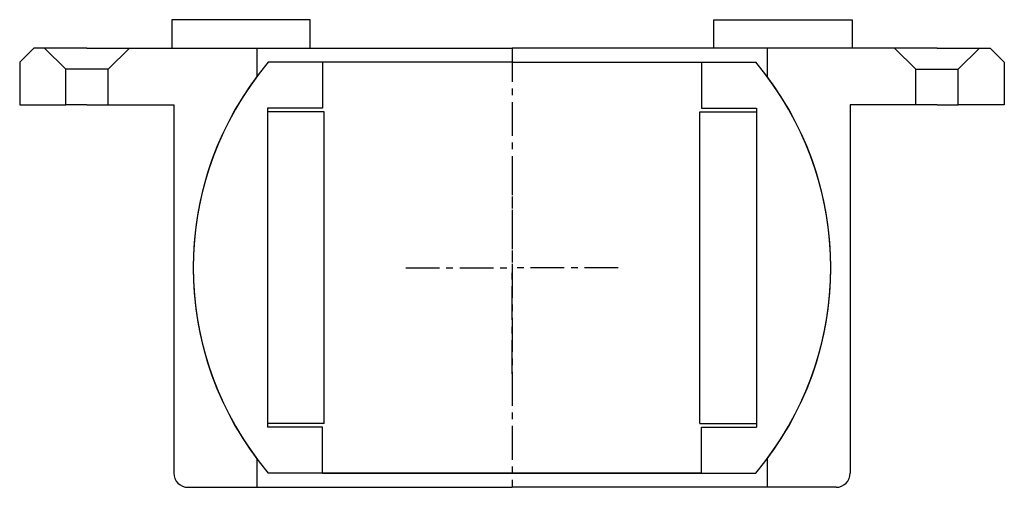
# Model space of a CAD drawing. Header units: millimetres. Extents: x -70 to 70, y -54 to 12.
import ezdxf

# ---------------------------------------------------------------- set-up
doc = ezdxf.new("R2010")
doc.units = ezdxf.units.MM
doc.header["$LTSCALE"] = 0.15
doc.header["$MEASUREMENT"] = 0
doc.linetypes.add('CENTER', pattern=[50.8, 31.75, -6.35, 6.35, -6.35])
doc.layers.get('0').update_dxf_attribs({"linetype": 'CONTINUOUS'})
doc.layers.add('CENTER', color=1, linetype='CENTER')

# ---------------------------------------------------------------- blocks, each defined once
blk = doc.blocks.new('5BT050-house')
at = {"linetype": 'Continuous'}
for p, q in [((-67.5, 31), (-69.5, 29)), ((-66, 31), (-67.5, 31)), ((-60, 31), (-66, 31)), ((-66, 31), (-63, 28)), ((-60, 31), (-54, 31)), ((-54, 31), (-57, 28)), ((-54, 31), (-36, 31)), ((-36, 31), (-36, 27)), ((54, 31), (36, 31)), ((36, 31), (36, 27)), ((60, 31), (54, 31)), ((54, 31), (57, 28)), ((60, 31), (66, 31)), ((66, 31), (63, 28)), ((66, 31), (67.5, 31)), ((67.5, 31), (69.5, 29)), ((-69.5, 29), (-69.5, 23)), ((-63, 23), (-63, 28)), ((-57, 28), (-63, 28)), ((-57, 23), (-57, 28)), ((57, 28), (63, 28)), ((57, 23), (57, 28)), ((63, 23), (63, 28)), ((69.5, 29), (69.5, 23)), ((-69.5, 23), (-63, 23)), ((-60, 23), (-63, 23)), ((-60, 23), (-57, 23)), ((-57, 23), (-47.75, 23)), ((-47.75, 23), (-47.75, -29)), ((57, 23), (47.75, 23)), ((47.75, 23), (47.75, -29)), ((60, 23), (57, 23)), ((60, 23), (63, 23)), ((69.5, 23), (63, 23)), ((-36, -27), (-36, -31)), ((36, -27), (36, -31)), ((-45.75, -31), (-36, -31)), ((45.75, -31), (36, -31))]:
    blk.add_line(p, q, dxfattribs=at)
for p, q in [((-36, 31), (0, 31)), ((36, 31), (0, 31)), ((-36, -31), (0, -31)), ((36, -31), (0, -31))]:
    blk.add_line(p, q)
for start, end in [(143.1301, 216.8699), (323.1301, 36.8699)]:
    blk.add_arc((0, 0), 45, start, end)
for centre, start, end in [((-45.75, -29), 180, 270), ((45.75, -29), 270, 0)]:
    blk.add_arc(centre, 2, start, end, dxfattribs=at)
at = {"layer": 'CENTER'}
blk.add_line((0, 31), (0, -31), dxfattribs=at)
blk = doc.blocks.new('W55')
for p, q in [((-28.5, 14), (-48, 14)), ((-48, 14), (-48, 10)), ((-28.5, 10), (-28.5, 14)), ((28.5, 14), (48, 14)), ((28.5, 10), (28.5, 14)), ((48, 14), (48, 10)), ((-48, 10), (-28.5, 10)), ((48, 10), (28.5, 10))]:
    blk.add_line(p, q)
blk = doc.blocks.new('Ball-90-53')
for p, q in [((0, 29), (-34.41, 29)), ((-26.75, 29), (-26.75, 22.5)), ((0, 29), (34.41, 29)), ((26.75, 29), (26.75, 22.5)), ((-34.5, 22.5), (-34.5, -22.5)), ((-26.75, 22.5), (-34.5, 22.5)), ((26.75, 22.5), (34.5, 22.5)), ((34.5, 22.5), (34.5, -22.5)), ((-26.5, 22), (-34.5, 22)), ((-26.5, -22), (-26.5, 22)), ((26.5, -22), (26.5, 22)), ((26.5, 22), (34.5, 22)), ((-26.5, -22), (-34.5, -22)), ((26.5, -22), (34.5, -22)), ((-26.75, -22.5), (-34.5, -22.5)), ((-26.75, -29), (-26.75, -22.5)), ((26.75, -29), (26.75, -22.5)), ((26.75, -22.5), (34.5, -22.5)), ((0, -29), (-34.41, -29)), ((-26.75, -29), (0, -29)), ((26.75, -29), (0, -29)), ((0, -29), (34.41, -29))]:
    blk.add_line(p, q)
for start, end in [(139.876, 220.124), (319.876, 40.124)]:
    blk.add_arc((0, 0), 45, start, end)
at = {"layer": 'CENTER'}
for p in [(0, 15), (-15, 0), (15, 0), (0, -15)]:
    blk.add_line(p, (0, 0), dxfattribs=at)

msp = doc.modelspace()

# ---------------------------------------------------------------- block references
for name, p in [('W55', (0, -2)), ('5BT050-house', (0, -23)), ('Ball-90-53', (0, -23))]:
    msp.add_blockref(name, p)

doc.saveas('drawing.dxf')
